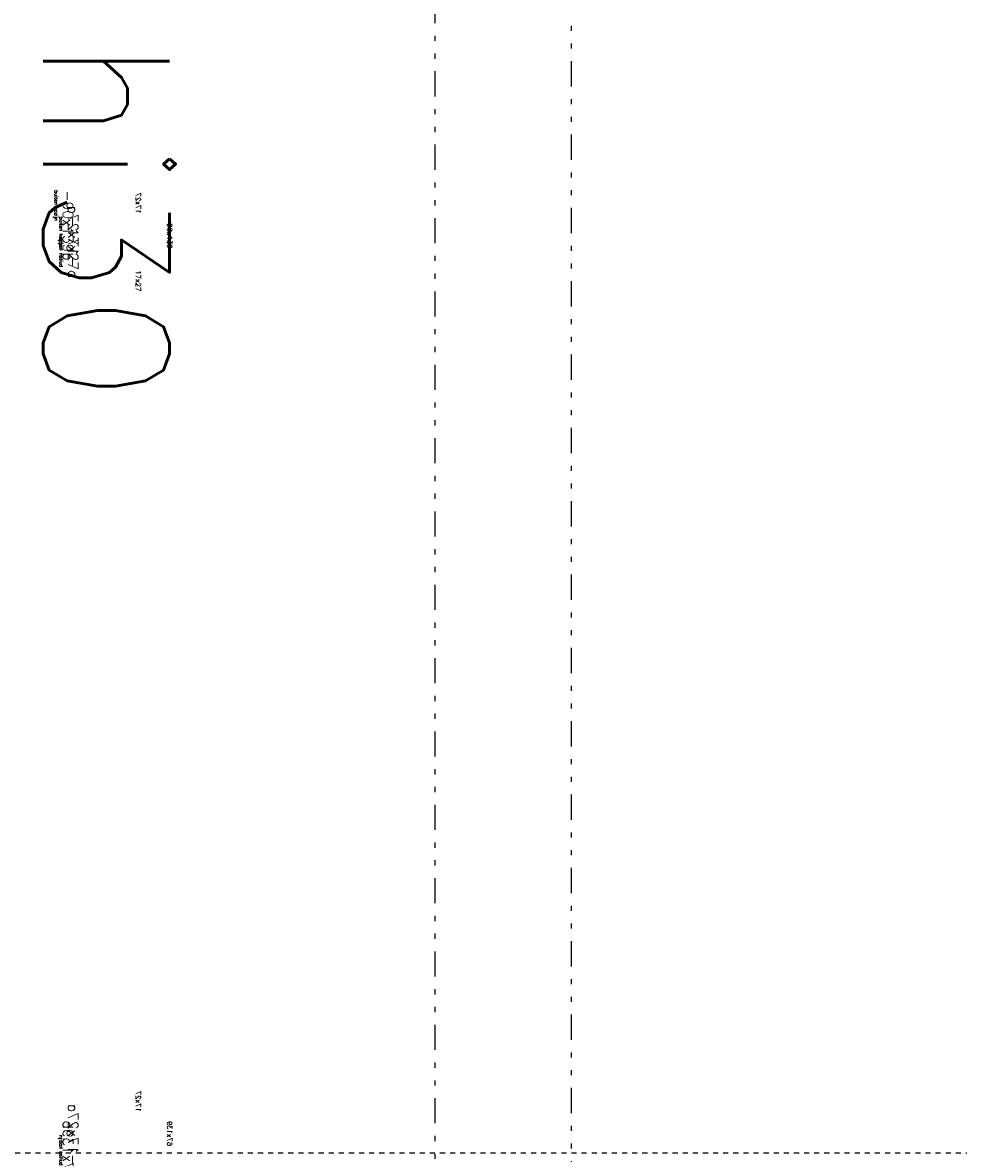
# Model space of a CAD drawing. Extents: x 0 to 1537, y 0 to 841.
# Tile 33 of 58: x 625 to 643, y 396 to 419. Entities that reach past the tile are written whole.
import ezdxf

# ---------------------------------------------------------------- set-up
doc = ezdxf.new("R2010")
doc.units = 0
doc.linetypes.add('DASHDOT2', pattern=[12.7, 6.35, -3.175, 0, -3.175])
doc.linetypes.add('DIVIDE', pattern=[1.25, 0.5, -0.25, 0, -0.25, 0, -0.25])
for name, color, linetype in [('AB$1A---_ATTRIB', 9, 'CONTINUOUS'), ('AT$1A---_TEKSTB', 8, 'CONTINUOUS'), ('STRAMIEN', 1, 'CONTINUOUS'), ('VITELDATA', 1, 'CONTINUOUS')]:
    doc.layers.add(name, color=color, linetype=linetype)
doc.styles.add('B-01', font='romans.shx', dxfattribs={"width": 1.2})
doc.styles.add('ROMANS', font='romans.shx', dxfattribs={"height": 300})

# ---------------------------------------------------------------- blocks, each defined once
blk = doc.blocks.new('XREF_B-A3-II-112')
at = {"layer": 'STRAMIEN', "color": 8, "linetype": 'DASHDOT2'}
blk.add_line((18063, 61803.1), (104973, 61803.1), dxfattribs=at)
at = {"layer": 'AB$1A---_ATTRIB', "color": 8, "linetype": 'Continuous', "style": 'ROMANS'}
for tag, p, height in [('RUIMTENUMMER', (60177.2, 86637.4), 200), ('PEILMAAT', (60122.8, 86379.8), 150), ('RUIMTENUMMER', (23321.9, 85669.4), 200), ('PEILMAAT', (23267.5, 85411.8), 150), ('RUIMTENUMMER', (25656.2, 84910.2), 200), ('RUIMTENUMMER', (66336.2, 84906.8), 200), ('PEILMAAT', (25601.8, 84652.6), 150), ('PEILMAAT', (66281.8, 84649.2), 150), ('RUIMTENUMMER', (23536.7, 82918.7), 200), ('PEILMAAT', (23482.3, 82661.1), 150), ('RUIMTENUMMER', (84268.6, 82608.4), 200), ('PEILMAAT', (84214.2, 82350.8), 150), ('RUIMTENUMMER', (23680.6, 80585.4), 200), ('PEILMAAT', (23626.2, 80327.8), 150), ('RUIMTENUMMER', (22893.9, 79094.4), 200), ('RUIMTENUMMER', (66336.2, 79048.4), 200), ('PEILMAAT', (22839.4, 78836.8), 150), ('PEILMAAT', (66281.8, 78790.8), 150), ('RUIMTENUMMER', (84268.6, 77245.4), 200), ('PEILMAAT', (84214.2, 76987.8), 150), ('RUIMTENUMMER', (81101.2, 75686.4), 200), ('RUIMTENUMMER', (83670.6, 75687.4), 200), ('RUIMTENUMMER', (86015.2, 75686.4), 200), ('RUIMTENUMMER', (75644.2, 75605), 200), ('RUIMTENUMMER', (25752.2, 75504.4), 200), ('PEILMAAT', (81046.8, 75428.8), 150), ('PEILMAAT', (83616.2, 75429.8), 150), ('PEILMAAT', (85960.8, 75428.8), 150), ('PEILMAAT', (75589.8, 75347.4), 150), ('RUIMTENUMMER', (93080.6, 75257.4), 200), ('PEILMAAT', (25697.8, 75246.8), 150), ('PEILMAAT', (93026.2, 74999.8), 150), ('RUIMTENUMMER', (88630.2, 74488.4), 200), ('PEILMAAT', (88575.8, 74230.8), 150), ('RUIMTENUMMER', (73289.6, 74100.1), 200), ('RUIMTENUMMER', (75369.4, 73881.6), 200), ('PEILMAAT', (73235.2, 73842.5), 150), ('PEILMAAT', (75315, 73624), 150), ('RUIMTENUMMER', (78391.3, 73377.6), 200), ('RUIMTENUMMER', (23083.2, 73242.4), 200), ('RUIMTENUMMER', (25752.2, 73236.9), 200), ('PEILMAAT', (78336.8, 73120), 150), ('PEILMAAT', (23028.8, 72984.8), 150), ('PEILMAAT', (25697.8, 72979.3), 150), ('RUIMTENUMMER', (44810, 70416), 200), ('PEILMAAT', (44755.6, 70158.4), 150), ('RUIMTENUMMER', (83574.2, 63583.4), 200), ('RUIMTENUMMER', (44810, 63429.3), 200), ('PEILMAAT', (83519.8, 63325.8), 150), ('PEILMAAT', (44755.6, 63171.6), 150), ('RUIMTENUMMER', (75343.2, 53663.2), 200), ('RUIMTENUMMER', (78500, 53652), 200), ('PEILMAAT', (75288.8, 53405.6), 150), ('PEILMAAT', (78445.6, 53394.4), 150), ('RUIMTENUMMER', (23321.9, 53269.4), 200), ('PEILMAAT', (23267.5, 53011.8), 150), ('RUIMTENUMMER', (25657.5, 52384.3), 200), ('PEILMAAT', (25603.1, 52126.7), 150), ('RUIMTENUMMER', (23526.5, 50517.6), 200), ('PEILMAAT', (23472.1, 50260), 150), ('RUIMTENUMMER', (80351.5, 50113.4), 200), ('PEILMAAT', (80297.1, 49855.8), 150), ('RUIMTENUMMER', (73192.2, 49570.4), 200), ('PEILMAAT', (73137.8, 49312.8), 150), ('RUIMTENUMMER', (81727.6, 49257.3), 200), ('PEILMAAT', (81673.2, 48999.7), 150), ('RUIMTENUMMER', (76408.8, 48643.3), 200), ('RUIMTENUMMER', (79143.2, 48643.3), 200), ('PEILMAAT', (76354.4, 48385.6), 150), ('PEILMAAT', (79088.8, 48385.6), 150), ('RUIMTENUMMER', (23680.6, 48185.4), 200), ('PEILMAAT', (23626.2, 47927.8), 150), ('RUIMTENUMMER', (77664.2, 46745.4), 200), ('RUIMTENUMMER', (22695.9, 46692.4), 200), ('PEILMAAT', (77609.8, 46487.8), 150), ('PEILMAAT', (22641.4, 46434.8), 150), ('RUIMTENUMMER', (87917.6, 45636.4), 200), ('PEILMAAT', (87863.2, 45378.8), 150), ('RUIMTENUMMER', (77664.2, 43246.4), 200), ('RUIMTENUMMER', (24055.2, 43108.2), 200), ('RUIMTENUMMER', (25752.2, 43104.4), 200), ('PEILMAAT', (77609.8, 42988.8), 150), ('PEILMAAT', (24000.7, 42850.6), 150), ('PEILMAAT', (25697.8, 42846.8), 150), ('RUIMTENUMMER', (25752.2, 40842.4), 200), ('PEILMAAT', (25697.8, 40584.8), 150), ('RUIMTENUMMER', (76511.4, 38932.4), 200), ('RUIMTENUMMER', (80009, 38932.4), 200), ('PEILMAAT', (76457, 38674.7), 150), ('PEILMAAT', (79954.5, 38674.7), 150), ('RUIMTENUMMER', (81727.6, 37670.6), 200), ('PEILMAAT', (81673.2, 37412.9), 150)]:
    blk.add_attdef(tag, p, '', height=height, dxfattribs=at)
for tag, p, height in [('RUIMTENUMMER', (22252.7, 82959.3), 200), ('PEILMAAT', (22510.3, 82904.8), 150), ('RUIMTENUMMER', (22254.7, 50559.3), 200), ('PEILMAAT', (22512.3, 50504.8), 150)]:
    blk.add_attdef(tag, p, '', height=height, rotation=90, dxfattribs=at)
at = {"layer": 'AB$1A---_ATTRIB', "color": 8, "style": 'B-01', "oblique": 15, "flags": 1}
for tag, p in [('SCHACHT', (75598, 75883.1)), ('GEWICHT', (76408, 75883.1)), ('KOOI', (75868, 75883.1)), ('DAGMAAT', (76138, 75883.1)), ('PERSONEN', (76678, 75883.1))]:
    blk.add_attdef(tag, p, '', height=180, rotation=270, dxfattribs=at)
at = {"layer": 'AT$1A---_TEKSTB', "color": 8, "ltscale": 2, "style": 'ROMANS'}
for s, height, p in [('hi30', 250, (75958.3, 64004.5)), ('buiten kozijn', 7, (75980.4, 63706.1)), ('-90x139b', 20, (75997.4, 63706.1)), ('buiten kozijn', 7, (75990.4, 63654.1)), ('-17x27a', 20, (76007.4, 63654.1)), ('90x139', 10, (76203.4, 63641.1)), ('17x27', 10, (76141.4, 63548.1))]:
    blk.add_text(s, height=height, rotation=270, dxfattribs=at).set_placement(p)
at = {"layer": 'AT$1A---_TEKSTB', "color": 8, "ltscale": 2, "style": 'ROMANS', "oblique": 180, "text_generation_flag": 4}
for s, height, p in [('17x27', 10, (76141.4, 63660.1)), ('-17x27a', 20, (76007.4, 63554.1)), ('buiten kozijn', 7, (75990.4, 63554.1)), ('17x27', 10, (76141.4, 61884.1)), ('-17x27a', 20, (76007.4, 61778.1)), ('-67x139b', 20, (75997.4, 61728.1)), ('67x139', 10, (76203.4, 61816.1)), ('buiten kozijn', 7, (75990.4, 61778.1))]:
    blk.add_text(s, height=height, rotation=90, dxfattribs=at).set_placement(p)

msp = doc.modelspace()

# ---------------------------------------------------------------- linework, layer by layer
at = {"layer": 'VITELDATA', "linetype": 'DIVIDE'}
for p, q in [((633.035, 498.862), (633.035, 217.583)), ((635.735, 496.162), (635.735, 220.283))]:
    msp.add_line(p, q, dxfattribs=at)

# ---------------------------------------------------------------- block references
at = {"layer": 'VITELDATA', "xscale": 0.01, "yscale": 0.01, "zscale": 0.01}
msp.add_blockref('XREF_B-A3-II-112', (-134.29, -221.753), dxfattribs=at)

doc.saveas('drawing.dxf')
